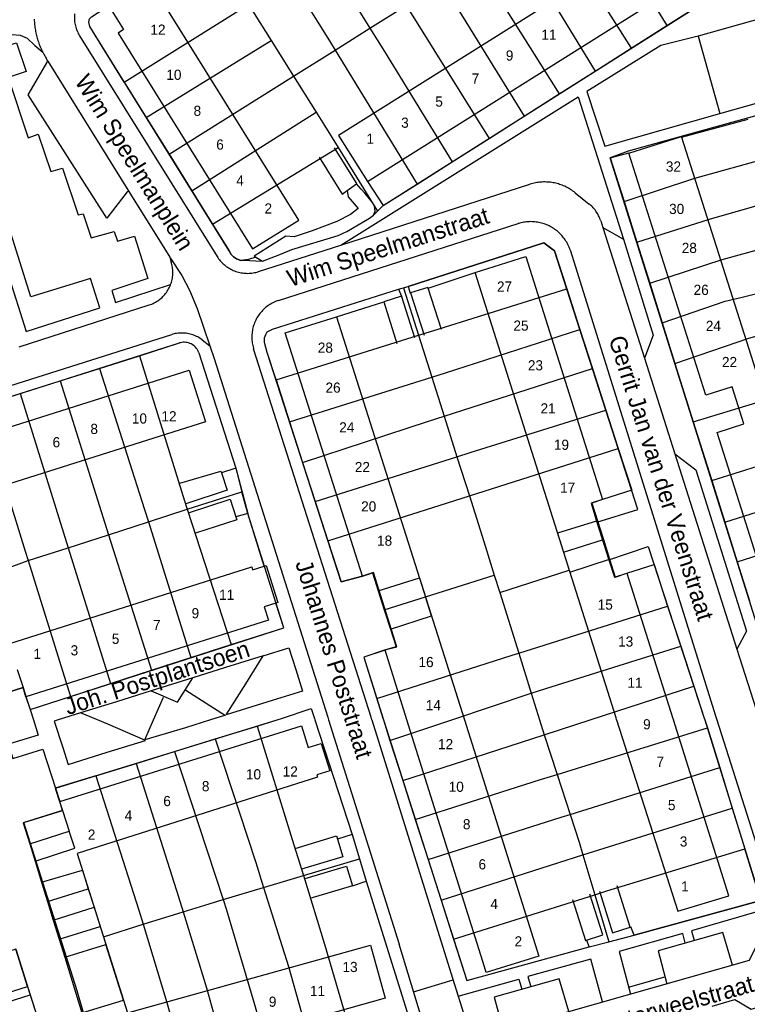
# Model space of a CAD drawing. Extents: x 123992 to 125854, y 449108 to 451911.
# Tile 137 of 175: x 125282 to 125389, y 450958 to 451103. Entities that reach past the tile are written whole.
import ezdxf
from ezdxf.enums import TextEntityAlignment as Align

# ---------------------------------------------------------------- set-up
doc = ezdxf.new("R2010")
doc.units = 0
for name, color, linetype in [('DEFAULT_113', 2, 'CONTINUOUS'), ('DEFAULT_117', 3, 'CONTINUOUS'), ('DEFAULT_21', 8, 'CONTINUOUS'), ('DEFAULT_22', 8, 'CONTINUOUS'), ('DEFAULT_4', 1, 'CONTINUOUS'), ('DEFAULT_6', 1, 'CONTINUOUS'), ('DEFAULT_79', 9, 'CONTINUOUS'), ('DEFAULT_99', 9, 'CONTINUOUS')]:
    doc.layers.add(name, color=color, linetype=linetype)

msp = doc.modelspace()

# ---------------------------------------------------------------- linework, layer by layer
at = {"layer": 'DEFAULT_21'}
for points in [[(125321.016, 451122.055), (125333.409, 451102.061)], [(125365.22, 451121.858), (125365.768, 451120.988), (125377.222, 451102.446)], [(125315.797, 451118.822), (125327.444, 451100.199), (125328.277, 451098.84)], [(125359.718, 451118.445), (125371.963, 451099.109)], [(125297.162, 451094.113), (125292.47, 451101.667), (125292.073, 451102.329), (125291.918, 451102.969), (125292.02, 451103.428), (125292.323, 451103.746), (125309.129, 451114.733), (125309.565, 451114.992)], [(125354.664, 451115.309), (125355.573, 451113.872), (125366.653, 451095.739)], [(125349.068, 451111.838), (125361.323, 451092.356)], [(125344.01, 451108.7), (125345.912, 451105.683), (125356.17, 451089.086)], [(125297.162, 451094.113), (125315.497, 451105.545)], [(125315.497, 451105.545), (125318.812, 451100.265)], [(125333.409, 451102.061), (125338.732, 451105.401)], [(125338.732, 451105.401), (125351.004, 451085.807)], [(125377.222, 451102.446), (125382.681, 451105.911)], [(125371.963, 451099.109), (125377.222, 451102.446)], [(125328.277, 451098.84), (125333.409, 451102.061)], [(125333.409, 451102.061), (125335.538, 451098.627), (125345.541, 451082.34)], [(125300.407, 451088.887), (125318.812, 451100.265)], [(125318.812, 451100.265), (125322.129, 451094.982)], [(125322.129, 451094.982), (125328.277, 451098.84)], [(125328.277, 451098.84), (125340.393, 451079.073)], [(125366.653, 451095.739), (125371.963, 451099.109)], [(125361.323, 451092.356), (125366.653, 451095.739)], [(125297.162, 451094.113), (125300.407, 451088.887)], [(125303.775, 451083.463), (125322.129, 451094.982)], [(125322.129, 451094.982), (125325.47, 451089.663)], [(125356.17, 451089.086), (125361.323, 451092.356)], [(125307.117, 451078.083), (125325.47, 451089.663)], [(125325.47, 451089.663), (125326.705, 451087.696), (125328.698, 451084.479)], [(125392.467, 451089.728), (125371.513, 451083.907), (125368.877, 451082.947), (125370.913, 451076.468)], [(125300.407, 451088.887), (125303.775, 451083.463)], [(125351.004, 451085.807), (125356.17, 451089.086)], [(125345.541, 451082.34), (125351.004, 451085.807)], [(125310.198, 451073.122), (125328.698, 451084.479)], [(125328.698, 451084.479), (125334.542, 451075.047)], [(125370.913, 451076.468), (125381.344, 451079.912), (125391.828, 451082.859), (125394.25, 451083.626)], [(125303.775, 451083.463), (125307.117, 451078.083)], [(125340.393, 451079.073), (125345.541, 451082.34)], [(125307.117, 451078.083), (125310.198, 451073.122)], [(125334.542, 451075.047), (125335.364, 451075.881), (125340.393, 451079.073)], [(125370.913, 451076.468), (125372.797, 451070.469)], [(125372.797, 451070.469), (125383.535, 451073.891), (125394.019, 451076.898), (125396.081, 451077.47)], [(125310.198, 451073.122), (125312.629, 451069.208), (125312.925, 451068.666), (125313.263, 451068.344), (125313.701, 451068.042), (125314.359, 451067.778), (125314.633, 451067.819), (125317.537, 451067.699), (125320.103, 451068.682), (125321.907, 451069.41), (125328.718, 451071.465), (125330.02, 451072.057), (125333.353, 451074.015), (125333.955, 451074.451), (125334.542, 451075.047)], [(125372.797, 451070.469), (125374.697, 451064.424)], [(125374.697, 451064.424), (125385.368, 451067.931), (125395.972, 451070.818), (125397.886, 451071.401)], [(125338.386, 451063.771), (125339.064, 451063.967), (125359.078, 451070.398), (125360.631, 451069.209), (125362.444, 451063.596)], [(125376.534, 451058.576), (125385.832, 451061.796), (125388.155, 451062.325), (125396.137, 451064.326), (125399.653, 451065.458)], [(125319.548, 451050.171), (125318.249, 451054.205), (125317.839, 451055.706), (125317.844, 451056.386), (125318.046, 451056.864), (125318.249, 451057.243), (125319.051, 451057.657), (125337.643, 451063.557), (125338.386, 451063.771)], [(125338.386, 451063.771), (125340.599, 451056.756)], [(125340.599, 451056.756), (125342.838, 451057.457), (125362.444, 451063.596)], [(125362.444, 451063.596), (125364.388, 451057.58)], [(125374.697, 451064.424), (125376.534, 451058.576)], [(125378.413, 451052.595), (125389.334, 451056.307), (125398.567, 451058.9), (125401.347, 451059.759)], [(125342.549, 451050.572), (125344.552, 451051.199), (125364.388, 451057.58)], [(125364.388, 451057.58), (125366.242, 451051.842)], [(125376.534, 451058.576), (125378.413, 451052.595)], [(125319.548, 451050.171), (125340.599, 451056.756)], [(125340.599, 451056.756), (125342.549, 451050.572)], [(125299.391, 451053.741), (125305.299, 451055.614)], [(125308.157, 451054.138), (125308.088, 451054.326), (125308.002, 451054.506), (125307.901, 451054.679), (125307.786, 451054.842), (125307.656, 451054.994), (125307.514, 451055.134), (125307.359, 451055.262), (125307.195, 451055.375), (125307.021, 451055.473), (125306.839, 451055.556), (125306.65, 451055.623), (125306.456, 451055.672), (125306.259, 451055.705), (125306.06, 451055.72), (125305.86, 451055.717), (125305.661, 451055.697), (125305.464, 451055.66), (125305.299, 451055.614)], [(125293.482, 451051.867), (125299.391, 451053.741)], [(125299.391, 451053.741), (125306.053, 451032.316), (125306.456, 451031.072)], [(125308.157, 451054.138), (125313.599, 451037.148), (125314.52, 451033.672)], [(125287.718, 451050.038), (125293.482, 451051.867)], [(125293.482, 451051.867), (125300.156, 451031.023), (125300.717, 451029.222)], [(125344.367, 451044.809), (125366.242, 451051.842)], [(125366.242, 451051.842), (125368.22, 451045.72)], [(125378.413, 451052.595), (125381.12, 451043.98)], [(125319.548, 451050.171), (125321.536, 451043.995)], [(125321.536, 451043.995), (125342.549, 451050.572)], [(125342.549, 451050.572), (125344.367, 451044.809)], [(125281.778, 451048.154), (125287.718, 451050.038)], [(125287.718, 451050.038), (125293.726, 451030.744), (125294.816, 451027.319)], [(125381.12, 451043.98), (125390.506, 451046.835), (125397.871, 451049.144)], [(125275.909, 451046.293), (125281.778, 451048.154)], [(125281.778, 451048.154), (125288.873, 451025.403)], [(125275.909, 451046.293), (125282.521, 451024.882), (125282.956, 451023.495)], [(125323.465, 451038.001), (125342.037, 451044.06), (125344.367, 451044.809)], [(125344.367, 451044.809), (125346.253, 451038.834)], [(125346.253, 451038.834), (125348.22, 451039.457), (125368.22, 451045.72)], [(125368.22, 451045.72), (125370.06, 451040.026)], [(125321.536, 451043.995), (125323.465, 451038.001)], [(125381.12, 451043.98), (125383.839, 451035.325)], [(125383.839, 451035.325), (125394.836, 451038.783), (125403.533, 451041.02), (125406.66, 451041.956)], [(125348.08, 451033.042), (125370.06, 451040.026)], [(125370.06, 451040.026), (125372.043, 451033.888), (125367.751, 451032.501), (125366.145, 451031.993), (125366.979, 451029.36)], [(125325.33, 451032.209), (125346.253, 451038.834)], [(125346.253, 451038.834), (125348.08, 451033.042)], [(125323.465, 451038.001), (125325.33, 451032.209)], [(125385.769, 451029.182), (125396.192, 451032.467), (125403.996, 451034.647), (125408.433, 451036.024)], [(125383.839, 451035.325), (125385.769, 451029.182)], [(125306.456, 451031.072), (125314.52, 451033.672)], [(125312.922, 451011.103), (125320.682, 451013.603), (125315.375, 451030.442), (125314.52, 451033.672)], [(125327.199, 451026.405), (125344.871, 451032.023), (125348.08, 451033.042)], [(125348.08, 451033.042), (125350.454, 451025.515), (125351.762, 451021.35)], [(125325.33, 451032.209), (125327.199, 451026.405)], [(125300.717, 451029.222), (125306.456, 451031.072)], [(125306.456, 451031.072), (125312.922, 451011.103)], [(125387.611, 451023.321), (125398.443, 451026.743), (125407.617, 451029.218), (125410.228, 451030.02)], [(125294.816, 451027.319), (125300.717, 451029.222)], [(125300.717, 451029.222), (125306.958, 451009.181)], [(125366.979, 451029.36), (125361.104, 451027.545), (125361.997, 451024.724)], [(125366.979, 451029.36), (125367.854, 451026.593)], [(125385.769, 451029.182), (125387.611, 451023.321)], [(125288.873, 451025.403), (125294.816, 451027.319)], [(125294.816, 451027.319), (125301.18, 451007.32)], [(125327.199, 451026.405), (125329.143, 451020.365), (125332.297, 451021.211), (125333.803, 451021.693), (125334.645, 451019.044)], [(125361.997, 451024.724), (125367.854, 451026.593)], [(125367.854, 451026.593), (125368.758, 451023.738)], [(125282.956, 451023.495), (125288.873, 451025.403)], [(125288.873, 451025.403), (125295.121, 451005.368)], [(125361.997, 451024.724), (125362.829, 451022.094)], [(125277.061, 451021.365), (125282.956, 451023.495)], [(125282.956, 451023.495), (125289.232, 451003.47)], [(125362.829, 451022.094), (125362.926, 451021.785), (125368.758, 451023.738)], [(125368.758, 451023.738), (125369.598, 451021.081), (125371.341, 451021.633), (125375.33, 451022.939), (125377.339, 451016.802)], [(125387.611, 451023.321), (125389.416, 451017.574)], [(125341.603, 451018.166), (125351.762, 451021.35)], [(125351.762, 451021.35), (125352.557, 451018.819)], [(125352.557, 451018.819), (125362.829, 451022.094)], [(125334.645, 451019.044), (125340.71, 451020.973), (125341.603, 451018.166)], [(125334.645, 451019.044), (125335.53, 451016.262)], [(125335.53, 451016.262), (125341.603, 451018.166)], [(125336.44, 451013.404), (125342.504, 451015.334), (125341.603, 451018.166)], [(125352.557, 451018.819), (125355.373, 451009.849)], [(125355.373, 451009.849), (125377.339, 451016.802)], [(125377.339, 451016.802), (125379.273, 451010.894)], [(125335.53, 451016.262), (125336.44, 451013.404)], [(125336.44, 451013.404), (125337.278, 451010.77), (125335.708, 451010.346), (125332.509, 451009.252), (125334.41, 451003.138)], [(125306.958, 451009.181), (125312.922, 451011.103)], [(125357.223, 451003.958), (125359.343, 451004.647), (125379.273, 451010.894)], [(125379.273, 451010.894), (125381.217, 451004.956)], [(125334.41, 451003.138), (125354.411, 451009.544), (125355.373, 451009.849)], [(125355.373, 451009.849), (125357.223, 451003.958)], [(125301.18, 451007.32), (125306.958, 451009.181)], [(125281.349, 451007.419), (125282.218, 451004.756)], [(125295.121, 451005.368), (125301.18, 451007.32)], [(125275.634, 451005.66), (125276.492, 451002.947), (125282.218, 451004.756)], [(125289.232, 451003.47), (125295.121, 451005.368)], [(125282.218, 451004.756), (125282.628, 451003.458), (125283.279, 451001.552), (125289.232, 451003.47)], [(125345.487, 451000), (125357.223, 451003.958)], [(125357.223, 451003.958), (125358.433, 451000)], [(125365.927, 451000), (125381.217, 451004.956)], [(125381.217, 451004.956), (125382.751, 451000.268), (125382.834, 451000)], [(125334.41, 451003.138), (125335.387, 451000)], [(125319.742, 451000), (125320.375, 451000.195), (125324.723, 451001.667), (125325.233, 451000.205), (125325.3, 451000)], [(125316.783, 450999.088), (125319.742, 451000)], [(125325.3, 451000), (125330.802, 450983.108), (125331.883, 450979.494)], [(125335.387, 451000), (125336.355, 450996.977)], [(125336.355, 450996.977), (125345.487, 451000)], [(125358.433, 451000), (125359.142, 450997.81)], [(125359.142, 450997.81), (125365.927, 451000)], [(125382.834, 451000), (125383.204, 450998.809)], [(125310.593, 450997.18), (125316.783, 450999.088)], [(125316.783, 450999.088), (125321.931, 450982.347), (125323.587, 450977.018)], [(125361.038, 450991.947), (125383.204, 450998.809)], [(125383.204, 450998.809), (125385.022, 450992.956)], [(125304.565, 450995.322), (125310.593, 450997.18)], [(125310.593, 450997.18), (125316.578, 450978.948), (125317.726, 450975.269)], [(125336.355, 450996.977), (125338.26, 450991.032)], [(125338.26, 450991.032), (125347.276, 450993.98), (125359.142, 450997.81)], [(125359.142, 450997.81), (125361.038, 450991.947)], [(125298.924, 450993.583), (125304.565, 450995.322)], [(125304.565, 450995.322), (125311.73, 450973.48)], [(125292.97, 450991.748), (125298.924, 450993.583)], [(125298.924, 450993.583), (125305.155, 450973.877), (125305.835, 450971.671)], [(125362.942, 450986.061), (125385.022, 450992.956)], [(125385.022, 450992.956), (125386.872, 450986.996)], [(125292.97, 450991.748), (125286.978, 450989.901), (125287.593, 450987.936), (125288.036, 450986.637)], [(125292.97, 450991.748), (125299.323, 450971.908), (125299.95, 450969.839)], [(125338.26, 450991.032), (125340.103, 450985.28)], [(125340.103, 450985.28), (125358.594, 450991.19), (125361.038, 450991.947)], [(125361.038, 450991.947), (125362.942, 450986.061)], [(125288.036, 450986.637), (125282.227, 450984.832), (125283.198, 450981.689)], [(125288.036, 450986.637), (125289.029, 450983.573)], [(125364.826, 450980.102), (125386.872, 450986.996)], [(125386.872, 450986.996), (125388.737, 450980.992)], [(125340.103, 450985.28), (125341.993, 450979.38)], [(125341.993, 450979.38), (125361.64, 450985.654), (125362.942, 450986.061)], [(125362.942, 450986.061), (125364.266, 450981.964), (125364.826, 450980.102)], [(125283.198, 450981.689), (125289.029, 450983.573)], [(125283.985, 450979.139), (125289.84, 450981.071), (125289.029, 450983.573)], [(125283.198, 450981.689), (125283.985, 450979.139)], [(125366.599, 450974.2), (125368.387, 450974.762), (125388.737, 450980.992)], [(125368.68, 450967.269), (125372.407, 450968.229), (125391.105, 450973.365), (125388.737, 450980.992)], [(125283.985, 450979.139), (125284.94, 450976.046)], [(125323.587, 450977.018), (125331.883, 450979.494)], [(125331.883, 450979.494), (125332.874, 450976.179), (125338.879, 450956.866)], [(125341.993, 450979.38), (125343.916, 450973.378)], [(125343.916, 450973.378), (125363.734, 450979.76), (125364.826, 450980.102)], [(125364.826, 450980.102), (125366.599, 450974.2)], [(125284.94, 450976.046), (125290.973, 450977.806), (125291.839, 450975.069)], [(125284.94, 450976.046), (125285.812, 450973.224)], [(125317.726, 450975.269), (125323.587, 450977.018)], [(125323.587, 450977.018), (125326.721, 450966.927), (125330.983, 450952.318)], [(125285.812, 450973.224), (125291.839, 450975.069)], [(125291.839, 450975.069), (125292.693, 450972.369)], [(125311.73, 450973.48), (125317.726, 450975.269)], [(125317.726, 450975.269), (125321.368, 450963.588), (125325.014, 450950.612)], [(125285.812, 450973.224), (125286.665, 450970.46)], [(125305.835, 450971.671), (125309.682, 450972.869), (125311.73, 450973.48)], [(125311.73, 450973.48), (125312.184, 450972.096), (125316.257, 450958.343), (125318.982, 450948.889)], [(125343.916, 450973.378), (125345.749, 450967.657)], [(125345.749, 450967.657), (125366.599, 450974.2)], [(125366.599, 450974.2), (125368.68, 450967.269)], [(125286.665, 450970.46), (125292.693, 450972.369)], [(125292.693, 450972.369), (125293.589, 450969.535)], [(125299.95, 450969.839), (125305.835, 450971.671)], [(125305.835, 450971.671), (125309.287, 450960.482), (125312.999, 450947.18)], [(125286.665, 450970.46), (125287.543, 450967.618)], [(125287.543, 450967.618), (125293.589, 450969.535)], [(125293.589, 450969.535), (125294.072, 450968.008)], [(125294.072, 450968.008), (125299.95, 450969.839)], [(125299.95, 450969.839), (125303.455, 450958.273), (125307.009, 450945.469)], [(125287.543, 450967.618), (125288.361, 450964.969)], [(125294.072, 450968.008), (125294.429, 450966.879)], [(125345.749, 450967.657), (125347.714, 450961.522), (125365.754, 450966.516), (125368.68, 450967.269)], [(125288.361, 450964.969), (125294.429, 450966.879)], [(125290.89, 450956.779), (125297.038, 450958.63), (125294.429, 450966.879)], [(125288.361, 450964.969), (125290.89, 450956.779)], [(125247.378, 450948.029), (125283.278, 450959.434)]]:
    msp.add_lwpolyline(points, dxfattribs=at)
at = {"layer": 'DEFAULT_22'}
for points in [[(125281.134, 450966.173), (125283.278, 450959.434)], [(125283.278, 450959.434), (125285.19, 450953.424)]]:
    msp.add_lwpolyline(points, dxfattribs=at)
at = {"layer": 'DEFAULT_4'}
for points in [[(125381.604, 451118.829), (125379.243, 451122.586), (125374.156, 451119.39), (125376.252, 451116.053), (125328.761, 451086.213), (125333.027, 451079.431)], [(125333.027, 451079.431), (125380.54, 451109.285), (125377.391, 451114.297), (125379.878, 451115.86)], [(125322.921, 451073.738), (125301.074, 451108.79), (125295.057, 451105.039), (125297.036, 451101.864), (125296.27, 451101.307), (125316.102, 451069.488), (125322.921, 451073.738)], [(125371.605, 451083.606), (125379.374, 451086.076), (125379.398, 451086)], [(125379.398, 451086), (125390.671, 451050.556), (125392.616, 451051.034), (125394.389, 451045.46), (125392.509, 451044.862), (125403.825, 451009.281), (125405.524, 451009.821), (125407.324, 451004.16), (125405.556, 451003.598), (125406.618, 451000.258), (125406.701, 451000)], [(125371.605, 451083.606), (125371.59, 451083.652)], [(125398.128, 451000), (125398.052, 451000.235), (125397.717, 451001.292), (125401.591, 451002.524), (125399.86, 451007.967), (125395.977, 451006.733), (125384.631, 451042.407), (125388.579, 451043.662), (125386.84, 451049.13), (125382.962, 451047.896), (125371.605, 451083.606)], [(125348.938, 451066.001), (125356.404, 451068.369), (125367.751, 451032.501), (125366.031, 451031.957), (125366.909, 451029.183)], [(125369.814, 451000), (125369.726, 451000.292), (125348.938, 451066.001)], [(125332.306, 451021.214), (125320.892, 451057.088), (125328.455, 451059.495), (125328.466, 451059.46)], [(125328.466, 451059.46), (125347.383, 451000)], [(125266.858, 451033.852), (125272.463, 451035.619), (125270.98, 451040.312), (125306.752, 451051.618), (125309.165, 451043.983), (125273.477, 451032.705), (125280.246, 451011.287), (125315.957, 451022.573), (125316.09, 451022.151)], [(125282.644, 451003.406), (125282.218, 451004.756), (125276.606, 451002.983), (125266.858, 451033.852)], [(125366.909, 451029.183), (125368.669, 451023.621)], [(125316.09, 451022.151), (125317.816, 451022.694)], [(125317.816, 451022.694), (125318.097, 451022.782), (125319.814, 451017.318), (125319.538, 451017.231)], [(125368.669, 451023.621), (125369.484, 451021.045), (125371.341, 451021.633), (125378.116, 451000.218), (125378.185, 451000)], [(125335.641, 451010.307), (125335.63, 451010.341), (125337.394, 451010.8), (125333.917, 451021.729), (125332.306, 451021.214)], [(125319.538, 451017.231), (125317.815, 451016.69)], [(125317.815, 451016.69), (125318.439, 451014.719), (125282.644, 451003.406)], [(125338.875, 451000), (125335.641, 451010.307)], [(125350.318, 450963.536), (125338.875, 451000)], [(125347.383, 451000), (125347.383, 450999.999), (125358.329, 450965.129)], [(125369.814, 451000), (125378.86, 450971.763), (125386.391, 450974.059), (125378.185, 451000)], [(125282.342, 450984.867), (125288.036, 450986.637), (125287.633, 450987.976), (125323.295, 450999.102), (125324.301, 450995.918)], [(125324.299, 450995.917), (125326.226, 450996.512), (125327.497, 450992.492), (125325.576, 450991.884)], [(125325.576, 450991.884), (125325.688, 450991.533), (125290.188, 450980.287), (125297.63, 450956.76), (125333.474, 450966.769), (125335.668, 450958.939)], [(125335.668, 450958.939), (125299.706, 450948.793), (125299.288, 450950.245), (125295.472, 450949.148), (125293.774, 450955.14), (125291.76, 450954.568), (125290.202, 450959.995), (125282.342, 450984.867)], [(125282.851, 450960.663), (125281.137, 450966.17), (125275.327, 450964.345), (125277.06, 450958.831), (125282.851, 450960.663)], [(125358.329, 450965.129), (125350.576, 450962.713), (125350.318, 450963.536)]]:
    msp.add_lwpolyline(points, dxfattribs=at)
at = {"layer": 'DEFAULT_6'}
for points in [[(125331.418, 451079.122), (125331.464, 451079.155), (125328.184, 451084.387)], [(125325.911, 451083.024), (125329.321, 451077.585), (125330.065, 451078.13)], [(125330.065, 451078.13), (125331.418, 451079.122)], [(125341.978, 451063.715), (125341.946, 451063.816), (125339.416, 451063)], [(125343.952, 451057.593), (125341.978, 451063.715)], [(125338.071, 451062.526), (125335.447, 451061.693)], [(125340.023, 451056.37), (125338.118, 451062.41)], [(125339.416, 451063), (125339.366, 451062.984)], [(125339.416, 451063), (125341.425, 451056.768)], [(125335.447, 451061.693), (125337.381, 451055.562)], [(125305.368, 451034.941), (125311.407, 451036.719), (125311.499, 451036.442)], [(125311.499, 451036.442), (125312.348, 451033.902), (125306.227, 451031.858)], [(125306.642, 451030.568), (125312.767, 451032.553), (125313.612, 451029.947)], [(125313.612, 451029.947), (125313.751, 451029.517), (125307.655, 451027.541)], [(125322.379, 450981.018), (125328.48, 450982.875), (125329.414, 450979.804), (125323.329, 450977.953)], [(125323.857, 450976.573), (125329.967, 450978.403), (125330.827, 450975.533), (125324.539, 450973.649)], [(125367.268, 450974.719), (125369.215, 450968.583), (125371.81, 450969.406), (125369.872, 450975.515)], [(125363.323, 450973.511), (125365.243, 450967.466), (125367.77, 450968.269), (125365.858, 450974.287)]]:
    msp.add_lwpolyline(points, dxfattribs=at)
at = {"layer": 'DEFAULT_79'}
for points in [[(125335.364, 451075.881), (125333.955, 451074.451)], [(125337.643, 451063.557), (125339.064, 451063.967)], [(125313.599, 451037.148), (125315.375, 451030.442)], [(125317.645, 451009.465), (125312.073, 451007.726)], [(125312.073, 451007.726), (125307.252, 451006.222)], [(125301.136, 451004.272), (125296.019, 451002.682)], [(125306.243, 451004.386), (125312.088, 451000.665)], [(125296.019, 451002.682), (125290.718, 451001.035)], [(125301.48, 451000), (125302.922, 451003.33)], [(125309.897, 451000), (125306.198, 450998.837), (125300.209, 450997.063), (125301.48, 451000)], [(125311.948, 451000.645), (125309.897, 451000)]]:
    msp.add_lwpolyline(points, dxfattribs=at)
at = {"layer": 'DEFAULT_99'}
for points in [[(125335.364, 451075.881), (125385.131, 451107.466), (125379.878, 451115.86)], [(125316.57, 451068.261), (125315.5, 451067.951), (125314.359, 451067.778), (125313.701, 451068.042), (125313.263, 451068.344), (125312.925, 451068.666), (125312.629, 451069.208), (125292.47, 451101.667), (125292.073, 451102.329), (125291.918, 451102.969), (125292.02, 451103.428), (125292.323, 451103.746), (125309.129, 451114.733)], [(125405.413, 451107.631), (125402.66, 451106.798), (125381.833, 451100.896)], [(125289.818, 451104.193), (125289.801, 451103.994), (125289.791, 451103.794), (125289.79, 451103.594), (125289.796, 451103.394), (125289.81, 451103.195), (125289.832, 451102.996), (125289.862, 451102.798), (125289.899, 451102.602), (125289.945, 451102.407), (125289.997, 451102.214), (125290.058, 451102.023), (125290.125, 451101.835), (125290.2, 451101.65), (125290.283, 451101.467), (125290.372, 451101.288), (125290.468, 451101.113), (125290.561, 451100.958)], [(125283.872, 451103.373), (125283.881, 451103.173), (125283.893, 451102.973), (125283.909, 451102.774), (125283.928, 451102.575), (125283.951, 451102.376), (125283.977, 451102.178), (125284.006, 451101.98), (125284.039, 451101.782), (125284.075, 451101.586), (125284.114, 451101.39), (125284.157, 451101.194), (125284.203, 451101), (125284.253, 451100.806), (125284.306, 451100.613), (125284.362, 451100.421), (125284.421, 451100.23), (125284.484, 451100.04), (125284.55, 451099.851), (125284.619, 451099.664), (125284.692, 451099.477), (125284.767, 451099.292), (125284.846, 451099.108), (125284.928, 451098.926), (125285.013, 451098.745), (125285.101, 451098.565), (125285.133, 451098.502)], [(125385.057, 451089.49), (125415.759, 451098.143), (125414.287, 451103.288)], [(125269.126, 451100.099), (125277.951, 451101.057), (125280.611, 451101.141), (125281.769, 451101.013), (125282.806, 451100.607), (125283.979, 451099.521), (125285.133, 451098.502)], [(125269.126, 451100.099), (125282.683, 451057.324), (125293.542, 451060.813), (125292.15, 451065.118), (125283.377, 451062.436), (125272.408, 451097.215), (125281.262, 451099.899), (125282.673, 451095.673), (125280.029, 451094.81), (125282.97, 451085.898), (125284.433, 451086.409), (125286.336, 451080.902), (125288.019, 451081.431), (125290.373, 451074.542), (125291.113, 451074.677), (125292.25, 451071.133), (125295.654, 451072.071), (125296.145, 451070.649), (125298.688, 451071.352), (125300.627, 451065.146), (125295.337, 451063.38), (125295.885, 451061.578), (125303.999, 451064.231)], [(125290.561, 451100.958), (125310.856, 451068.381)], [(125381.833, 451100.896), (125376.343, 451099.507), (125365.403, 451092.701), (125368.088, 451084.67), (125385.057, 451089.49)], [(125381.833, 451100.896), (125385.057, 451089.49)], [(125285.133, 451098.502), (125285.226, 451098.325), (125285.321, 451098.149), (125285.419, 451097.975), (125285.521, 451097.802), (125285.621, 451097.638)], [(125297.847, 451077.978), (125297.573, 451077.935), (125294.568, 451074.015), (125282.971, 451092.214), (125285.895, 451097.197)], [(125285.895, 451097.197), (125285.621, 451097.638)], [(125285.895, 451097.197), (125297.847, 451077.978)], [(125329.092, 451070.047), (125364.117, 451091.949), (125370.803, 451070.934)], [(125379.398, 451086), (125389.221, 451088.625)], [(125394.941, 451000), (125394.827, 451000.352), (125368.877, 451082.947), (125371.59, 451083.652)], [(125333.027, 451079.431), (125335.364, 451075.881)], [(125363.681, 451077.794), (125363.523, 451077.917), (125363.362, 451078.036), (125363.198, 451078.15), (125363.03, 451078.259), (125362.86, 451078.364), (125362.687, 451078.463), (125362.511, 451078.558), (125362.332, 451078.648), (125362.151, 451078.733), (125361.968, 451078.813), (125361.782, 451078.888), (125361.595, 451078.957), (125361.405, 451079.022), (125361.214, 451079.081), (125361.022, 451079.134), (125360.827, 451079.183), (125360.632, 451079.225), (125360.436, 451079.263), (125360.238, 451079.294), (125360.04, 451079.321), (125359.841, 451079.341), (125359.642, 451079.357), (125359.442, 451079.366), (125359.242, 451079.37), (125359.042, 451079.369), (125358.842, 451079.361), (125358.642, 451079.349), (125358.443, 451079.33), (125358.245, 451079.306), (125358.047, 451079.277), (125357.85, 451079.242), (125357.654, 451079.202), (125357.459, 451079.156), (125357.266, 451079.105), (125357.074, 451079.048), (125357.008, 451079.027)], [(125297.847, 451077.978), (125303.866, 451068.3)], [(125330.065, 451078.13), (125330.214, 451077.172), (125331.683, 451075.465), (125330.537, 451074.552), (125328.512, 451073.546), (125324.884, 451072.17), (125322.219, 451071.287), (125320.999, 451071.374), (125316.322, 451068.405), (125316.57, 451068.261)], [(125329.092, 451070.047), (125357.008, 451079.027)], [(125333.955, 451074.451), (125334.159, 451075.049), (125334.064, 451075.789), (125333.768, 451076.351), (125333.133, 451077.134), (125332.637, 451077.697), (125332.101, 451078.319), (125331.418, 451079.122)], [(125363.681, 451077.794), (125365.778, 451076.109)], [(125367.458, 451073.657), (125367.394, 451073.846), (125367.322, 451074.033), (125367.244, 451074.217), (125367.158, 451074.398), (125367.065, 451074.575), (125366.965, 451074.748), (125366.859, 451074.918), (125366.746, 451075.083), (125366.627, 451075.243), (125366.502, 451075.399), (125366.37, 451075.55), (125366.233, 451075.696), (125366.091, 451075.836), (125365.943, 451075.97), (125365.789, 451076.099), (125365.777, 451076.109)], [(125316.57, 451068.261), (125317.537, 451067.699), (125320.103, 451068.682), (125321.907, 451069.41), (125328.718, 451071.465), (125330.02, 451072.057), (125333.353, 451074.015), (125333.955, 451074.451)], [(125363.007, 451069.203), (125362.944, 451069.393), (125362.875, 451069.581), (125362.801, 451069.766), (125362.72, 451069.949), (125362.633, 451070.129), (125362.54, 451070.306), (125362.442, 451070.481), (125362.338, 451070.651), (125362.228, 451070.819), (125362.114, 451070.982), (125361.993, 451071.142), (125361.868, 451071.298), (125361.738, 451071.45), (125361.603, 451071.597), (125361.463, 451071.74), (125361.318, 451071.879), (125361.169, 451072.012), (125361.016, 451072.141), (125360.859, 451072.264), (125360.698, 451072.383), (125360.533, 451072.496), (125360.364, 451072.603), (125360.192, 451072.705), (125360.017, 451072.802), (125359.839, 451072.893), (125359.658, 451072.977), (125359.474, 451073.056), (125359.288, 451073.129), (125359.099, 451073.196), (125358.909, 451073.256), (125358.716, 451073.311), (125358.522, 451073.359), (125358.326, 451073.401), (125358.13, 451073.436), (125357.932, 451073.465), (125357.733, 451073.487), (125357.534, 451073.503), (125357.334, 451073.513), (125357.134, 451073.516), (125356.934, 451073.512), (125356.734, 451073.502), (125356.535, 451073.485), (125356.336, 451073.462), (125356.138, 451073.433), (125355.942, 451073.397), (125355.746, 451073.355), (125355.552, 451073.306), (125355.36, 451073.251), (125355.27, 451073.223)], [(125367.458, 451073.657), (125367.783, 451072.635)], [(125319.923, 451061.896), (125355.27, 451073.223)], [(125367.783, 451072.635), (125370.803, 451070.934)], [(125367.783, 451072.635), (125373.908, 451053.363)], [(125370.803, 451070.934), (125375.223, 451056.769), (125373.908, 451053.363)], [(125316.966, 451066.146), (125329.092, 451070.047)], [(125366.909, 451029.183), (125372.956, 451031.063), (125360.631, 451069.209), (125359.078, 451070.398), (125339.064, 451063.967)], [(125363.007, 451069.202), (125384.413, 451000.597), (125384.602, 451000)], [(125303.866, 451068.3), (125304.094, 451067.518)], [(125303.866, 451068.3), (125303.926, 451068.203), (125305.668, 451065.554), (125306.773, 451063.389), (125307.915, 451060.704), (125309.771, 451055.212)], [(125310.856, 451068.381), (125310.965, 451068.213), (125311.08, 451068.05), (125311.202, 451067.891), (125311.329, 451067.737), (125311.462, 451067.587), (125311.601, 451067.443), (125311.745, 451067.305), (125311.894, 451067.171), (125312.048, 451067.044), (125312.207, 451066.922), (125312.37, 451066.806), (125312.537, 451066.697), (125312.709, 451066.594), (125312.884, 451066.498), (125313.063, 451066.408), (125313.245, 451066.325), (125313.43, 451066.25), (125313.618, 451066.181), (125313.808, 451066.119), (125314, 451066.065), (125314.195, 451066.018), (125314.391, 451065.978), (125314.588, 451065.945), (125314.786, 451065.921), (125314.986, 451065.903), (125315.185, 451065.894), (125315.385, 451065.891), (125315.585, 451065.897), (125315.785, 451065.91), (125315.984, 451065.93), (125316.182, 451065.958), (125316.379, 451065.993), (125316.574, 451066.036), (125316.768, 451066.086), (125316.959, 451066.144), (125316.966, 451066.146)], [(125303.999, 451064.231), (125304.066, 451064.419), (125304.126, 451064.61), (125304.178, 451064.803), (125304.222, 451064.998), (125304.258, 451065.195), (125304.287, 451065.393), (125304.308, 451065.592), (125304.32, 451065.792), (125304.325, 451065.991), (125304.322, 451066.191), (125304.311, 451066.391), (125304.292, 451066.59), (125304.265, 451066.788), (125304.23, 451066.985), (125304.187, 451067.181), (125304.137, 451067.374), (125304.094, 451067.518)], [(125341.978, 451063.715), (125348.938, 451066.001)], [(125300.842, 451061.228), (125301.031, 451061.293), (125301.217, 451061.366), (125301.401, 451061.446), (125301.581, 451061.533), (125301.757, 451061.627), (125301.929, 451061.729), (125302.098, 451061.837), (125302.262, 451061.951), (125302.421, 451062.073), (125302.575, 451062.2), (125302.724, 451062.333), (125302.868, 451062.472), (125303.006, 451062.617), (125303.138, 451062.767), (125303.264, 451062.923), (125303.383, 451063.083), (125303.497, 451063.248), (125303.603, 451063.417), (125303.703, 451063.59), (125303.796, 451063.767), (125303.882, 451063.948), (125303.96, 451064.132), (125303.999, 451064.231)], [(125332.306, 451021.214), (125329.143, 451020.365), (125318.249, 451054.205), (125317.839, 451055.706), (125317.844, 451056.386), (125318.046, 451056.864), (125318.249, 451057.243), (125319.051, 451057.657), (125337.643, 451063.557)], [(125337.643, 451063.557), (125338.071, 451062.526)], [(125339.064, 451063.967), (125339.366, 451062.984)], [(125319.923, 451061.896), (125319.734, 451061.832), (125319.547, 451061.761), (125319.362, 451061.683), (125319.181, 451061.599), (125319.003, 451061.508), (125318.827, 451061.412), (125318.656, 451061.309), (125318.488, 451061.2), (125318.324, 451061.086), (125318.164, 451060.966), (125318.009, 451060.84), (125317.858, 451060.709), (125317.712, 451060.572), (125317.57, 451060.431), (125317.434, 451060.284), (125317.303, 451060.133), (125317.178, 451059.977), (125317.058, 451059.817), (125316.943, 451059.653), (125316.835, 451059.485), (125316.732, 451059.313), (125316.636, 451059.138), (125316.546, 451058.96), (125316.462, 451058.778), (125316.385, 451058.594), (125316.314, 451058.407), (125316.25, 451058.217), (125316.193, 451058.026), (125316.142, 451057.832), (125316.098, 451057.637), (125316.061, 451057.44), (125316.031, 451057.243), (125316.009, 451057.044), (125315.993, 451056.845), (125315.984, 451056.645), (125315.982, 451056.445), (125315.987, 451056.245), (125315.999, 451056.045), (125316.019, 451055.846), (125316.045, 451055.648), (125316.078, 451055.451), (125316.118, 451055.255), (125316.166, 451055.061), (125316.219, 451054.868), (125316.25, 451054.769)], [(125338.071, 451062.526), (125338.118, 451062.41)], [(125281.652, 451055.04), (125300.842, 451061.228)], [(125328.466, 451059.46), (125335.447, 451061.693)], [(125272.33, 451045.161), (125273.36, 451047.13), (125304.183, 451056.858)], [(125308.658, 451056.067), (125308.497, 451056.186), (125308.331, 451056.298), (125308.161, 451056.403), (125307.987, 451056.501), (125307.809, 451056.592), (125307.627, 451056.676), (125307.442, 451056.752), (125307.255, 451056.821), (125307.064, 451056.882), (125306.871, 451056.935), (125306.677, 451056.98), (125306.48, 451057.017), (125306.282, 451057.047), (125306.083, 451057.068), (125305.884, 451057.081), (125305.684, 451057.086), (125305.484, 451057.083), (125305.284, 451057.072), (125305.085, 451057.052), (125304.887, 451057.025), (125304.69, 451056.989), (125304.495, 451056.946), (125304.302, 451056.894), (125304.182, 451056.858)], [(125308.659, 451056.067), (125309.771, 451055.212)], [(125272.33, 451045.161), (125305.299, 451055.614)], [(125308.157, 451054.138), (125308.088, 451054.326), (125308.002, 451054.506), (125307.901, 451054.679), (125307.786, 451054.842), (125307.656, 451054.994), (125307.514, 451055.134), (125307.359, 451055.262), (125307.195, 451055.375), (125307.021, 451055.473), (125306.839, 451055.556), (125306.65, 451055.623), (125306.456, 451055.672), (125306.259, 451055.705), (125306.06, 451055.72), (125305.86, 451055.717), (125305.661, 451055.697), (125305.464, 451055.66), (125305.299, 451055.614)], [(125309.771, 451055.212), (125310.406, 451053.334), (125327.174, 451000.413), (125327.304, 451000)], [(125333.702, 451000), (125333.572, 451000.414), (125316.25, 451054.769)], [(125308.157, 451054.138), (125313.599, 451037.148)], [(125373.908, 451053.363), (125378.396, 451039.241)], [(125378.396, 451039.241), (125381.492, 451036.906), (125388.993, 451013.078), (125387.551, 451010.436)], [(125378.396, 451039.241), (125387.551, 451010.436)], [(125313.599, 451037.148), (125311.499, 451036.442)], [(125315.375, 451030.442), (125313.612, 451029.947)], [(125317.816, 451022.693), (125315.375, 451030.442)], [(125368.669, 451023.621), (125374.46, 451025.598), (125382.751, 451000.268), (125382.835, 451000)], [(125283.279, 451001.552), (125320.682, 451013.603), (125319.538, 451017.231)], [(125323.457, 451004.249), (125318.987, 451002.838), (125312.213, 451000.727), (125315.073, 451005.323), (125317.645, 451009.465), (125321.455, 451010.638), (125322.464, 451007.418), (125323.457, 451004.249)], [(125335.641, 451010.307), (125332.509, 451009.252), (125335.31, 451000.243), (125335.387, 451000)], [(125387.551, 451010.436), (125390.729, 451000.437), (125390.869, 451000)], [(125307.252, 451006.222), (125301.136, 451004.272), (125305.027, 451002.637), (125307.252, 451006.222)], [(125282.644, 451003.406), (125283.279, 451001.552)], [(125283.279, 451001.552), (125283.766, 451000)], [(125293.184, 451000), (125290.718, 451001.035), (125287.404, 451000)], [(125319.74, 451000), (125320.375, 451000.195), (125324.723, 451001.667), (125325.233, 451000.205), (125325.3, 451000)], [(125283.766, 451000), (125284.468, 450997.763), (125280.095, 450996.419), (125280.717, 450994.292), (125285.141, 450995.684), (125287.019, 450989.912)], [(125287.404, 451000), (125286.808, 450999.814), (125288.096, 450995.936), (125288.889, 450993.433), (125294.654, 450995.238), (125300.283, 450996.96)], [(125287.019, 450989.912), (125319.74, 451000)], [(125300.283, 450996.96), (125294.72, 450999.355), (125293.184, 451000)], [(125325.3, 451000), (125325.3, 450999.999), (125330.802, 450983.108), (125328.625, 450982.399)], [(125327.304, 451000), (125327.304, 450999.999), (125337.712, 450966.913)], [(125333.702, 451000), (125345.34, 450962.671)], [(125335.387, 451000), (125335.387, 450999.999), (125347.714, 450961.522), (125365.754, 450966.516), (125365.432, 450967.495)], [(125382.835, 451000), (125382.835, 450999.999), (125391.105, 450973.365), (125372.407, 450968.229), (125371.925, 450969.467)], [(125384.602, 451000), (125391.38, 450978.657)], [(125287.019, 450989.912), (125287.633, 450987.976)], [(125330.827, 450975.533), (125332.874, 450976.179), (125338.88, 450956.863)], [(125353.08, 450954.23), (125389.444, 450964.536), (125393.28, 450972.287), (125392.585, 450974.615)], [(125393.23, 450972.453), (125380.866, 450968.849), (125381.253, 450967.45)], [(125379.935, 450967.104), (125379.565, 450968.488), (125370.211, 450965.843), (125371.844, 450959.536)], [(125386.903, 450963.799), (125385.508, 450968.606), (125375.939, 450965.901), (125377.213, 450961.069)], [(125341.76, 450953.147), (125341.836, 450953.292), (125337.712, 450966.913)], [(125367.71, 450958.371), (125366.027, 450964.7), (125356.713, 450962.112), (125357.142, 450960.63)], [(125339.815, 450959.869), (125345.667, 450961.642)], [(125345.34, 450962.671), (125347.745, 450954.994), (125350.524, 450953.506), (125353.08, 450954.23)], [(125346.417, 450959.238), (125355.399, 450961.749), (125355.832, 450960.276)], [(125362.754, 450956.98), (125361.339, 450961.793), (125351.76, 450959.097), (125353.08, 450954.23)], [(125371.562, 450960.581), (125376.944, 450962.105)], [(125282.851, 450960.663), (125285.211, 450953.355)], [(125383.906, 450957.772), (125387.238, 450958.718), (125389.681, 450957.33), (125397.055, 450959.412)]]:
    msp.add_lwpolyline(points, dxfattribs=at)

# ---------------------------------------------------------------- texts
at = {"layer": 'DEFAULT_113'}
for s, p in [('12', (125302.128, 451101.851)), ('11', (125359.818, 451101.1)), ('9', (125354.021, 451098.033)), ('10', (125304.48, 451095.193)), ('7', (125348.982, 451094.638)), ('5', (125343.615, 451091.242)), ('8', (125307.938, 451089.88)), ('3', (125338.576, 451088.12)), ('1', (125333.456, 451085.751)), ('6', (125311.279, 451084.896)), ('32', (125378.199, 451081.65)), ('4', (125314.237, 451079.584)), ('2', (125318.408, 451075.47)), ('30', (125378.674, 451075.393)), ('28', (125380.536, 451069.642)), ('27', (125353.271, 451063.941)), ('26', (125382.289, 451063.454)), ('25', (125355.699, 451058.18)), ('24', (125384.096, 451058.141)), ('28', (125326.828, 451054.927)), ('23', (125357.835, 451052.32)), ('22', (125386.475, 451052.805)), ('26', (125327.968, 451049.027)), ('21', (125359.697, 451045.967)), ('10', (125299.393, 451044.473)), ('12', (125303.755, 451044.798)), ('8', (125292.719, 451042.939)), ('24', (125329.994, 451043.167)), ('6', (125287.133, 451040.968)), ('19', (125361.669, 451040.599)), ('22', (125332.294, 451037.307)), ('17', (125362.59, 451034.274)), ('20', (125333.225, 451031.502)), ('18', (125335.572, 451026.446)), ('11', (125312.263, 451018.455)), ('15', (125368.135, 451017.014)), ('9', (125307.65, 451015.742)), ('7', (125301.954, 451013.99)), ('5', (125295.875, 451011.963)), ('3', (125289.795, 451010.265)), ('13', (125371.153, 451011.566)), ('1', (125284.314, 451009.743)), ('16', (125341.692, 451008.535)), ('11', (125372.523, 451005.487)), ('14', (125342.764, 451002.172)), ('9', (125374.283, 450999.353)), ('12', (125344.571, 450996.422)), ('7', (125376.255, 450993.821)), ('10', (125316.224, 450991.967)), ('12', (125321.65, 450992.393)), ('8', (125309.167, 450990.214)), ('10', (125346.144, 450990.133)), ('6', (125303.471, 450988.023)), ('5', (125377.942, 450987.428)), ('4', (125297.775, 450985.887)), ('8', (125347.686, 450984.602)), ('2', (125292.334, 450983.07)), ('3', (125379.694, 450982.061)), ('6', (125349.986, 450978.687)), ('1', (125379.898, 450975.432)), ('4', (125351.739, 450972.827)), ('2', (125355.302, 450967.316)), ('13', (125330.473, 450963.54)), ('11', (125325.666, 450960.006)), ('9', (125319.048, 450958.418))]:
    msp.add_text(s, height=1.5, dxfattribs=at).set_placement(p, align=Align.MIDDLE_CENTER)
at = {"layer": 'DEFAULT_117'}
for s, rotation, p in [('Wim Speelmanplein', 301.87782, (125298.672, 451082.266)), ('Wim Speelmanstraat', 17.81889, (125336.076, 451069.798)), ('Gerrit Jan van der Veenstraat', 287.5831, (125376.421, 451035.698)), ('Johannes Poststraat', 287.45656, (125328.127, 451008.968)), ('Joh. Postplantsoen', 17.87342, (125301.977, 451006.241)), ('Joop Westerweelstraat', 15.78795, (125373.558, 450956.54))]:
    msp.add_text(s, height=2.5, rotation=rotation, dxfattribs=at).set_placement(p, align=Align.MIDDLE_CENTER)

doc.saveas('drawing.dxf')
